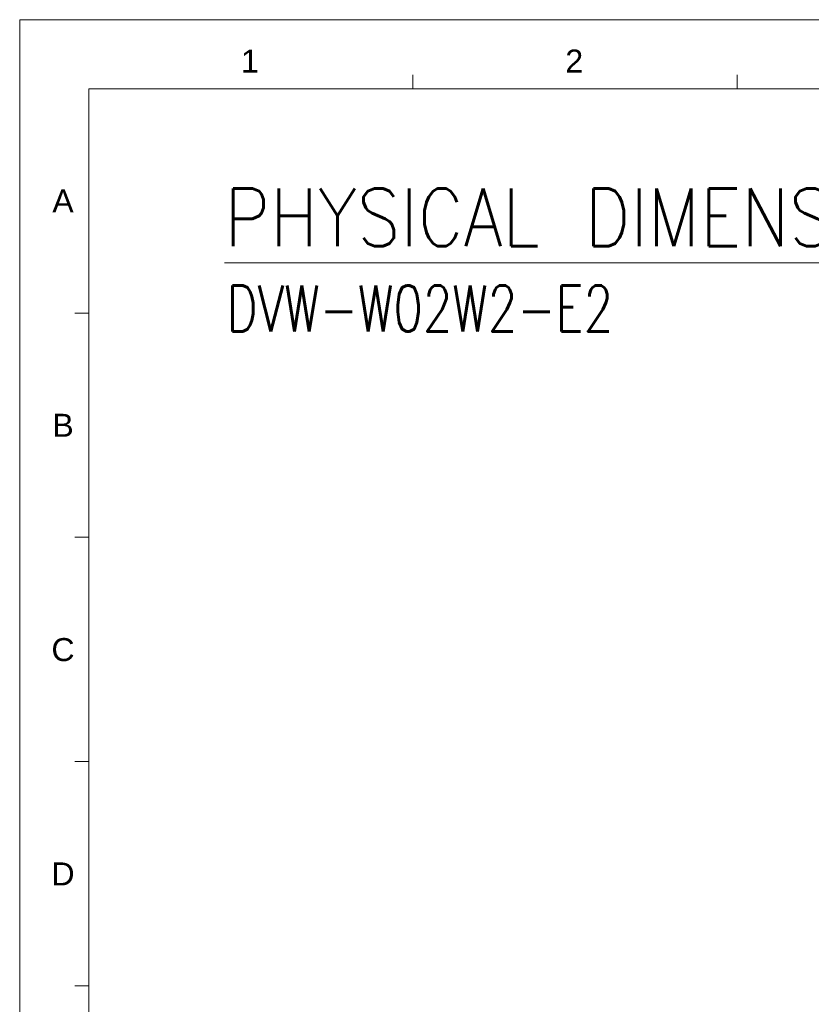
# Model space of a CAD drawing. Extents: x 879 to 1770, y -20 to 610.
# Tile 9 of 24: x 879 to 1137, y 289 to 610. Entities that reach past the tile are written whole.
import ezdxf
from ezdxf.enums import TextEntityAlignment as Align

# ---------------------------------------------------------------- set-up
doc = ezdxf.new("R2010")
doc.units = 0
doc.header["$LTSCALE"] = 2
doc.header["$MEASUREMENT"] = 0
doc.layers.get('0').update_dxf_attribs({"linetype": 'CONTINUOUS'})
doc.styles.get("Standard").update_dxf_attribs({"font": 'txt.shx', "width": 0.75, "oblique": 15})
doc.styles.add('TEXTSTYLE_1', font='ARIAL.TTF')

msp = doc.modelspace()

# ---------------------------------------------------------------- linework, layer by layer
at = {"linetype": 'Continuous', "lineweight": 5}
for p, q in [((878.658, 609.697), (1769.658, 609.697)), ((878.658, 609.697), (878.658, -20.303)), ((1006.908, 587.197), (1006.908, 591.697)), ((1112.658, 587.197), (1112.658, 591.697)), ((901.158, 587.197), (1747.158, 587.197)), ((901.158, 587.197), (901.158, 2.197)), ((901.158, 514.072), (896.658, 514.072)), ((901.158, 440.947), (896.658, 440.947)), ((901.158, 367.822), (896.658, 367.822)), ((901.158, 294.697), (896.658, 294.697))]:
    msp.add_line(p, q, dxfattribs=at)
at = {"color": 0, "linetype": 'Continuous', "lineweight": 5}
msp.add_line((945.428, 530.468), (1193.516, 530.468), dxfattribs=at)

# ---------------------------------------------------------------- texts
at = {"linetype": 'Continuous', "lineweight": 5, "style": 'TEXTSTYLE_1'}
for s, p in [('1', (953.752, 592.454)), ('2', (1059.502, 592.454)), ('A', (892.784, 546.838)), ('B', (892.784, 473.713)), ('C', (892.784, 400.588)), ('D', (892.784, 327.463))]:
    msp.add_text(s, height=7.5, dxfattribs=at).set_placement(p, align=Align.CENTER)
at = {"color": 0, "linetype": 'Continuous', "lineweight": 5}
for s, height, width, p, p2 in [('PHYSICAL DIMENSIONS', 18.75, 0.75283, (945.415, 535.882), (1194.79, 535.882)), ('DVW-W02W2-E2', 15, 0.654545, (946.173, 508.067), (1072.173, 508.067))]:
    msp.add_text(s, height=height, dxfattribs=dict(at, width=width)).set_placement(p, p2, align=Align.FIT)

doc.saveas('drawing.dxf')
